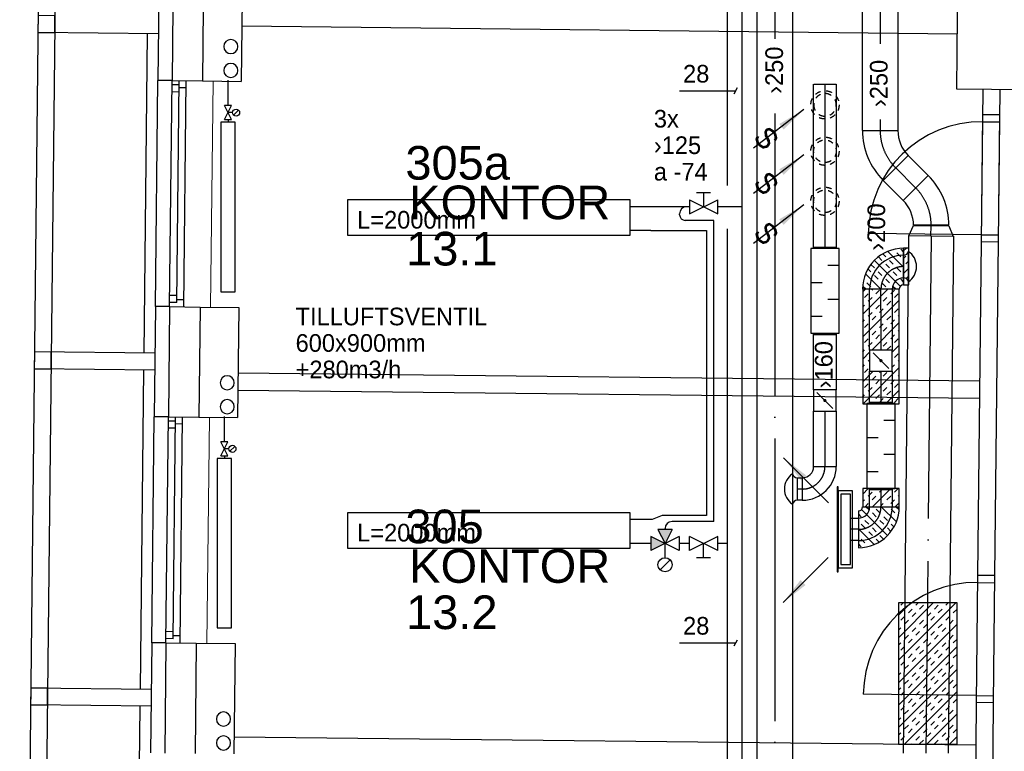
# Model space of a CAD drawing. Header units: millimetres. Extents: x 0 to 83130, y 0 to 57204.
# Tile 50 of 67: x 49015 to 55985, y 30252 to 35430. Entities that reach past the tile are written whole.
import ezdxf
from ezdxf.enums import TextEntityAlignment as Align

# ---------------------------------------------------------------- set-up
doc = ezdxf.new("R2010")
doc.units = ezdxf.units.MM
doc.header["$LTSCALE"] = 100
doc.header["$MEASUREMENT"] = 0
doc.header["$PDMODE"] = 1
for name, pattern in [('2V-CENT', [23, 20, -1.5, 0, -1.5]), ('V-GOMD', [0.8, 0.4, -0.4]), ('V-KU', [2, 1, 1]), ('V-V', [2, 1, 1])]:
    doc.linetypes.add(name, pattern=pattern)
doc.layers.get('0').update_dxf_attribs({"linetype": 'CONTINUOUS'})
for name, color, linetype in [('20603A200D001$0$832 Rominfo', 7, 'CONTINUOUS'), ('20603A200D001$0$A12-HEL1', 251, 'CONTINUOUS'), ('20603A200D001$0$A12-HEL3', 251, 'CONTINUOUS'), ('20603A200D001$0$A12-HEL4', 251, 'CONTINUOUS'), ('20603A200D001$0$A23-HEL1', 251, 'CONTINUOUS'), ('20603A200D001$0$A23-HEL3', 251, 'CONTINUOUS'), ('20603A200D001$0$A24-HEL1', 251, 'CONTINUOUS'), ('20603A200D001$0$A24-HEL2', 251, 'CONTINUOUS'), ('20603A200D001$0$A26-HEL2', 251, 'CONTINUOUS'), ('V060-', 3, 'CONTINUOUS'), ('V061-', 1, 'CONTINUOUS'), ('V070-', 3, 'CONTINUOUS'), ('V071-', 1, 'CONTINUOUS'), ('V100-', 6, 'CONTINUOUS'), ('V110', 1, 'CONTINUOUS'), ('V110-', 6, 'CONTINUOUS'), ('V111', 1, 'CONTINUOUS'), ('V111-', 1, 'CONTINUOUS'), ('xref', 7, 'CONTINUOUS')]:
    doc.layers.add(name, color=color, linetype=linetype)
doc.styles.add('20603A200D001$0$Arial', font='arial.ttf', dxfattribs={"height": 238.125})
doc.styles.add('FISO', font='fiso')
doc.styles.add('ISO', font='ISO')
doc.styles.add('SIMPLEX', font='SIMPLEX')

# ---------------------------------------------------------------- blocks, each defined once
blk = doc.blocks.new('VUN')
at = {"color": 0}
blk.add_circle((0, 0), 0.5, dxfattribs=at)
blk = doc.blocks.new('LD_P')
for p, q in [((-0.5, 0.5), (-0.5, -0.5)), ((0.5, 0.5), (-0.5, 0.5)), ((0.5, -0.5), (0.5, 0.5)), ((-0.5, -0.5), (0.5, -0.5))]:
    blk.add_line(p, q)
at = {"color": 1}
for p, q in [((-0.3, 0.5), (-0.3, 0.1)), ((0.1, 0.5), (0.1, 0.1)), ((-0.1, -0.5), (-0.1, -0.1)), ((0.3, -0.5), (0.3, -0.1))]:
    blk.add_line(p, q, dxfattribs=at)
blk = doc.blocks.new('KSP_P', base_point=(16239.5, 22597.5))
at = {"color": 0, "linetype": 'ByBlock'}
for p, q in [((16240, 22598), (16239, 22598)), ((16239, 22598), (16239, 22597)), ((16240, 22597), (16240, 22598)), ((16239, 22597), (16240, 22597))]:
    blk.add_line(p, q, dxfattribs=at)
blk = doc.blocks.new('2SP_P', base_point=(16239.5, 22597.5))
for p in [(16239, 22597.5), (16240, 22597.5)]:
    blk.add_point(p)
at = {"color": 0, "linetype": 'ByBlock'}
blk.add_blockref('KSP_P', (16239.5, 22597.5), dxfattribs=at)
at = {"style": 'SIMPLEX', "flags": 3}
blk.add_attdef('0', (16239.5, 22597.5), '', height=1, dxfattribs=at)
blk = doc.blocks.new('CBOJ90_PB', base_point=(86107, 31352))
at = {"color": 0, "linetype": 'ByBlock'}
blk.add_arc((86106, 31353), 1, 270, 360, dxfattribs=at)
blk = doc.blocks.new('KBOJ90_PB', base_point=(86107, 31352))
at = {"color": 0, "linetype": 'ByBlock'}
for p, q in [((86106.5, 31353), (86107.5, 31353)), ((86106, 31352.5), (86106, 31351.5))]:
    blk.add_line(p, q, dxfattribs=at)
for radius in [1.5, 0.5]:
    blk.add_arc((86106, 31353), radius, 270, 360, dxfattribs=at)
blk = doc.blocks.new('3BOJ90_PB', base_point=(86107, 31352))
for p in [(86107, 31353), (86106, 31352)]:
    blk.add_point(p)
at = {"color": 1, "linetype": '2V-CENT'}
blk.add_blockref('CBOJ90_PB', (86107, 31352), dxfattribs=at)
at = {"color": 0, "linetype": 'ByBlock'}
blk.add_blockref('KBOJ90_PB', (86107, 31352), dxfattribs=at)
at = {"style": 'ISO', "flags": 3}
blk.add_attdef('0', (86107, 31352), '', height=1, dxfattribs=at)
blk = doc.blocks.new('V420', base_point=(455, 404.5))
blk.add_line((455, 404.5), (464, 404.5))
blk.add_solid([(455, 404.5), (459, 405), (459, 404)])
blk = doc.blocks.new('V421', base_point=(455.5, 404.5))
at = {"rotation": 180}
blk.add_blockref('V420', (464.5, 404.5), dxfattribs=at)
blk = doc.blocks.new('C3A', base_point=(16246, 22590.5))
at = {"color": 0, "linetype": 'ByBlock'}
blk.add_line((16247, 22590.5), (16246, 22590.5), dxfattribs=at)
blk = doc.blocks.new('K3A', base_point=(16246, 22590.5))
at = {"color": 0, "linetype": 'ByBlock'}
for p, q in [((16246, 22591), (16247, 22591)), ((16247, 22591), (16247, 22590)), ((16247, 22590), (16246, 22590))]:
    blk.add_line(p, q, dxfattribs=at)
blk = doc.blocks.new('33A', base_point=(16246, 22590.5))
blk.add_point((16247, 22590.5))
at = {"color": 0, "linetype": 'ByBlock'}
blk.add_blockref('K3A', (16246, 22590.5), dxfattribs=at)
at = {"color": 1, "linetype": '2V-CENT'}
blk.add_blockref('C3A', (16246, 22590.5), dxfattribs=at)
at = {"style": 'SIMPLEX', "flags": 3}
blk.add_attdef('0', (16246, 22590.5), '', height=1, dxfattribs=at)
blk = doc.blocks.new('SPJALL', base_point=(16229, 22594))
at = {"color": 1}
blk.add_line((16228.625, 22593.625), (16229.375, 22594.375), dxfattribs=at)
at = {"color": 1, "const_width": 0.075}
blk.add_lwpolyline([(16229, 22594.0375, -1), (16229, 22593.9625, -1), (16229, 22594.0375, -1)], format="xyb", dxfattribs=at)
blk = doc.blocks.new('CCDIMF_315X250X75', base_point=(3095.5, 30301.1))
at = {"color": 0, "linetype": 'ByBlock'}
blk.add_line((3058, 30301.1), (3133, 30301.1), dxfattribs=at)
blk = doc.blocks.new('KCDIMF_315X250X75', base_point=(3095.5, 30301.1))
at = {"color": 0, "linetype": 'ByBlock'}
for p, q in [((3058, 30143.6), (3058, 30458.6)), ((3058, 30458.6), (3133, 30426.1)), ((3133, 30426.1), (3133, 30176.1)), ((3133, 30176.1), (3058, 30143.6))]:
    blk.add_line(p, q, dxfattribs=at)
blk = doc.blocks.new('3CDIMF_315X250X75', base_point=(3095.5, 30301.1))
for p in [(3058, 30301.1), (3133, 30301.1)]:
    blk.add_point(p)
at = {"color": 0, "linetype": 'ByBlock'}
blk.add_blockref('KCDIMF_315X250X75', (3095.5, 30301.1), dxfattribs=at)
at = {"color": 1, "linetype": '2V-CENT'}
blk.add_blockref('CCDIMF_315X250X75', (3095.5, 30301.1), dxfattribs=at)
at = {"style": 'SIMPLEX', "flags": 3}
blk.add_attdef('0', (3095.5, 30301.1), '', height=1, dxfattribs=at)
blk = doc.blocks.new('CBOJ45_P', base_point=(16236.061, 22619.837))
at = {"color": 0, "linetype": 'ByBlock'}
blk.add_arc((16235.44, 22621.337, 0.686), 1.5, 270, 315, dxfattribs=at)
blk = doc.blocks.new('KBOJ45_P', base_point=(16236.061, 22619.837))
at = {"color": 0, "linetype": 'ByBlock'}
for p, q in [((16236.147, 22620.63), (16236.854, 22619.923)), ((16235.44, 22619.337, 0.686), (16235.44, 22620.337, 0.686))]:
    blk.add_line(p, q, dxfattribs=at)
for radius in [1, 2]:
    blk.add_arc((16235.44, 22621.337, 0.686), radius, 270, 315, dxfattribs=at)
blk = doc.blocks.new('3BOJ45_P', base_point=(16236.061, 22619.837))
for p in [(16236.501, 22620.276), (16235.44, 22619.837)]:
    blk.add_point(p)
at = {"color": 0, "linetype": 'ByBlock'}
blk.add_blockref('KBOJ45_P', (16236.061, 22619.837), dxfattribs=at)
at = {"color": 1, "linetype": '2V-CENT'}
blk.add_blockref('CBOJ45_P', (16236.061, 22619.837), dxfattribs=at)
at = {"style": 'ISO', "flags": 3}
blk.add_attdef('0', (16236.061, 22619.837), '', height=1, dxfattribs=at)
blk = doc.blocks.new('V422', base_point=(16230, 22585))
blk.add_blockref('V420', (16230, 22585))
at = {"style": 'SIMPLEX'}
blk.add_text('s', height=4, rotation=90, dxfattribs=at).set_placement((16238, 22585), align=Align.CENTER)
blk = doc.blocks.new('*X164')
at = {"color": 0}
for p, q in [((55216.5, 29760.7), (55622.3, 30166.5)), ((55216.5, 29919.8), (55463.2, 30166.5)), ((55216.5, 30078.9), (55304.1, 30166.5)), ((55233.9, 30149.3), (55251.1, 30166.5)), ((55286.9, 30096.2), (55313.4, 30122.7)), ((55339.9, 30149.3), (55357.2, 30166.5)), ((55366.5, 30122.7), (55393, 30149.3)), ((55472.5, 30122.7), (55499, 30149.3)), ((55499, 30096.2), (55525.6, 30122.7)), ((55552.1, 30149.3), (55569.3, 30166.5)), ((55605.1, 30096.2), (55631.5, 30122.6)), ((55233.9, 30043.2), (55260.4, 30069.7)), ((55260.4, 30016.7), (55286.9, 30043.2)), ((55313.4, 30069.7), (55339.9, 30096.2)), ((55366.5, 30016.7), (55393, 30043.2)), ((55419.5, 30069.7), (55446, 30096.2)), ((55446, 30043.2), (55472.5, 30069.7)), ((55552.1, 30043.2), (55578.6, 30069.7)), ((55578.6, 30016.7), (55605.1, 30043.2)), ((55216.5, 29601.6), (55631.5, 30016.6)), ((55216.5, 29972.8), (55233.9, 29990.2)), ((55313.4, 29963.6), (55339.9, 29990.2)), ((55393, 29990.2), (55419.5, 30016.7)), ((55499, 29990.2), (55525.6, 30016.7)), ((55525.6, 29963.6), (55552.1, 29990.2)), ((55260.4, 29910.6), (55286.9, 29937.1)), ((55286.9, 29884.1), (55313.4, 29910.6)), ((55339.9, 29937.1), (55366.5, 29963.6)), ((55393, 29884.1), (55419.5, 29910.6)), ((55446, 29937.1), (55472.5, 29963.6)), ((55472.5, 29910.6), (55499, 29937.1)), ((55578.6, 29910.6), (55605.1, 29937.1)), ((55605.1, 29884.1), (55631.5, 29910.5)), ((55216.5, 29866.7), (55233.9, 29884.1)), ((55216.5, 29442.5), (55631.5, 29857.5)), ((55233.9, 29831.1), (55260.4, 29857.6)), ((55339.9, 29831.1), (55366.5, 29857.6)), ((55419.5, 29857.6), (55446, 29884.1)), ((55525.6, 29857.6), (55552.1, 29884.1)), ((55552.1, 29831.1), (55578.6, 29857.6)), ((55286.9, 29778), (55313.4, 29804.6)), ((55313.4, 29751.5), (55339.9, 29778)), ((55366.5, 29804.6), (55393, 29831.1)), ((55419.5, 29751.5), (55446, 29778)), ((55472.5, 29804.6), (55499, 29831.1)), ((55499, 29778), (55525.6, 29804.6)), ((55605.1, 29778), (55631.5, 29804.4)), ((55216.5, 29283.4), (55631.5, 29698.4)), ((55233.9, 29725), (55260.4, 29751.5)), ((55260.4, 29698.5), (55286.9, 29725)), ((55366.5, 29698.5), (55393, 29725)), ((55393, 29672), (55419.5, 29698.5)), ((55446, 29725), (55472.5, 29751.5)), ((55499, 29672), (55525.6, 29698.5)), ((55552.1, 29725), (55578.6, 29751.5)), ((55578.6, 29698.5), (55605.1, 29725)), ((55216.5, 29654.6), (55233.9, 29672)), ((55313.4, 29645.5), (55339.9, 29672)), ((55339.9, 29618.9), (55366.5, 29645.5)), ((55446, 29618.9), (55472.5, 29645.5)), ((55525.6, 29645.5), (55552.1, 29672)), ((55216.5, 29548.5), (55233.9, 29565.9)), ((55260.4, 29592.4), (55286.9, 29618.9)), ((55286.9, 29565.9), (55313.4, 29592.4)), ((55393, 29565.9), (55419.5, 29592.4)), ((55419.5, 29539.4), (55446, 29565.9)), ((55472.5, 29592.4), (55499, 29618.9)), ((55525.6, 29539.4), (55552.1, 29565.9)), ((55578.6, 29592.4), (55605.1, 29618.9)), ((55605.1, 29565.9), (55631.5, 29592.3)), ((55233.9, 29512.9), (55260.4, 29539.4)), ((55258.7, 29166.5), (55631.5, 29539.3)), ((55286.9, 29459.8), (55313.4, 29486.4)), ((55339.9, 29512.9), (55366.5, 29539.4)), ((55366.5, 29486.4), (55393, 29512.9)), ((55472.5, 29486.4), (55499, 29512.9)), ((55499, 29459.8), (55525.6, 29486.4)), ((55552.1, 29512.9), (55578.6, 29539.4)), ((55605.1, 29459.8), (55631.5, 29486.2)), ((55233.9, 29406.8), (55260.4, 29433.3)), ((55313.4, 29433.3), (55339.9, 29459.8)), ((55419.5, 29433.3), (55446, 29459.8)), ((55446, 29406.8), (55472.5, 29433.3)), ((55552.1, 29406.8), (55578.6, 29433.3)), ((55216.5, 29336.4), (55233.9, 29353.8)), ((55260.4, 29380.3), (55286.9, 29406.8)), ((55313.4, 29327.3), (55339.9, 29353.8)), ((55366.5, 29380.3), (55393, 29406.8)), ((55393, 29353.8), (55419.5, 29380.3)), ((55417.8, 29166.5), (55631.5, 29380.2)), ((55499, 29353.8), (55525.6, 29380.3)), ((55525.6, 29327.3), (55552.1, 29353.8)), ((55578.6, 29380.3), (55605.1, 29406.8)), ((55260.4, 29274.2), (55286.9, 29300.7)), ((55286.9, 29247.7), (55313.4, 29274.2)), ((55339.9, 29300.7), (55366.5, 29327.3)), ((55393, 29247.7), (55419.5, 29274.2)), ((55446, 29300.7), (55472.5, 29327.3)), ((55472.5, 29274.2), (55499, 29300.7)), ((55578.6, 29274.2), (55605.1, 29300.7)), ((55605.1, 29247.7), (55631.5, 29274.1)), ((55216.5, 29230.3), (55233.9, 29247.7)), ((55233.9, 29194.7), (55260.4, 29221.2)), ((55339.9, 29194.7), (55366.5, 29221.2)), ((55419.5, 29221.2), (55446, 29247.7)), ((55525.6, 29221.2), (55552.1, 29247.7)), ((55552.1, 29194.7), (55578.6, 29221.2)), ((55576.9, 29166.5), (55631.5, 29221.1)), ((55311.8, 29166.5), (55313.4, 29168.2)), ((55366.5, 29168.2), (55393, 29194.7)), ((55472.5, 29168.2), (55499, 29194.7)), ((55523.9, 29166.5), (55525.6, 29168.2)), ((55630, 29166.5), (55631.5, 29168))]:
    blk.add_line(p, q, dxfattribs=at)
blk = doc.blocks.new('*X127')
at = {"color": 0}
for p, q in [((2210, 47022.9), (2227.4, 47040.3)), ((2210, 46916.8), (2317.4, 47024.2)), ((2227.4, 46987.2), (2253.9, 47013.8)), ((2333.5, 46987.2), (2353.2, 47007)), ((2360, 46960.7), (2385.2, 46985.9)), ((2227.4, 46881.2), (2253.9, 46907.7)), ((2229.7, 46777.4), (2413.6, 46961.3)), ((2280.4, 46934.2), (2306.9, 46960.7)), ((2306.9, 46907.7), (2333.5, 46934.2)), ((2413, 46907.7), (2438.6, 46933.3)), ((2253.9, 46854.7), (2280.4, 46881.2)), ((2360, 46854.7), (2386.5, 46881.2)), ((2366.2, 46754.8), (2477.7, 46866.3)), ((2386.5, 46828.1), (2413, 46854.7)), ((2439.5, 46881.2), (2460, 46901.7)), ((2210, 46810.7), (2227.4, 46828.1)), ((2260.2, 46754.8), (2280.4, 46775.1)), ((2306.9, 46801.6), (2333.5, 46828.1)), ((2333.5, 46775.1), (2360, 46801.6)), ((2439.5, 46775.1), (2466, 46801.6)), ((2472.3, 46754.8), (2492.6, 46775.1))]:
    blk.add_line(p, q, dxfattribs=at)
blk = doc.blocks.new('*X166')
at = {"color": 0}
for p, q in [((55271.6, 33793.3), (55292.4, 33814.1)), ((55271.6, 33740.2), (55286.9, 33755.5)), ((55271.6, 33634.2), (55308.7, 33671.2)), ((55286.9, 33702.5), (55308.7, 33724.2)), ((55286.9, 33596.4), (55308.7, 33618.2))]:
    blk.add_line(p, q, dxfattribs=at)
blk = doc.blocks.new('*X167')
at = {"color": 0}
for p, q in [((54982.2, 33344.8), (55160.4, 33522.9)), ((54982.2, 33503.9), (55001.3, 33522.9)), ((54995.2, 33463.8), (55021.7, 33490.3)), ((55021.7, 33437.3), (55048.3, 33463.8)), ((55048.3, 33516.9), (55054.3, 33522.9)), ((55074.8, 33490.3), (55101.3, 33516.9)), ((55127.8, 33437.3), (55154.3, 33463.8)), ((55180.8, 33490.3), (55207.4, 33516.9)), ((55207.4, 33463.8), (55233.9, 33490.3)), ((54982.2, 33185.7), (55241.6, 33445.1)), ((54982.2, 33397.8), (54995.2, 33410.8)), ((55074.8, 33384.3), (55101.3, 33410.8)), ((55154.3, 33410.8), (55180.8, 33437.3)), ((55021.7, 33331.2), (55048.3, 33357.8)), ((55048.3, 33304.7), (55074.8, 33331.2)), ((55101.3, 33357.8), (55127.8, 33384.3)), ((55154.3, 33304.7), (55180.8, 33331.2)), ((55207.4, 33357.8), (55233.9, 33384.3)), ((55233.9, 33331.2), (55241.6, 33339)), ((54982.2, 33291.7), (54995.2, 33304.7)), ((54995.2, 33251.7), (55021.7, 33278.2)), ((55047.5, 33091.9), (55241.6, 33286)), ((55101.3, 33251.7), (55127.8, 33278.2)), ((55127.8, 33225.2), (55154.3, 33251.7)), ((55180.8, 33278.2), (55207.4, 33304.7)), ((55048.3, 33198.7), (55074.8, 33225.2)), ((55074.8, 33172.1), (55101.3, 33198.7)), ((55180.8, 33172.1), (55207.4, 33198.7)), ((55233.9, 33225.2), (55241.6, 33232.9)), ((54995.2, 33145.6), (55021.7, 33172.1)), ((55021.7, 33119.1), (55048.3, 33145.6)), ((55127.8, 33119.1), (55154.3, 33145.6)), ((55154.3, 33092.6), (55180.8, 33119.1)), ((55191.6, 33076.9), (55241.6, 33126.9)), ((55207.4, 33145.6), (55233.9, 33172.1)), ((54982.2, 33079.6), (54995.2, 33092.6)), ((54982.2, 33026.6), (55031.6, 33076)), ((55100.6, 33091.9), (55101.3, 33092.6)), ((55207.4, 33039.6), (55233.9, 33066.1)), ((54982.2, 32973.5), (54995.2, 32986.5)), ((54985.6, 32711.7), (55241.6, 32967.8)), ((55021.7, 33013), (55031.6, 33022.9)), ((55191.6, 32970.8), (55207.4, 32986.5)), ((55233.9, 33013), (55241.6, 33020.8)), ((54982.2, 32867.5), (55056.6, 32941.9)), ((54995.2, 32933.5), (55021.7, 32960)), ((55048.3, 32880.5), (55074.8, 32907)), ((55101.3, 32933.5), (55109.7, 32941.9)), ((55127.8, 32907), (55154.3, 32933.5)), ((55233.9, 32907), (55241.6, 32914.7)), ((54995.2, 32827.4), (55021.7, 32853.9)), ((55074.8, 32853.9), (55101.3, 32880.5)), ((55180.8, 32853.9), (55207.4, 32880.5)), ((55207.4, 32827.4), (55233.9, 32853.9)), ((54982.2, 32761.4), (54995.2, 32774.4)), ((55021.7, 32800.9), (55048.3, 32827.4)), ((55074.8, 32747.9), (55101.3, 32774.4)), ((55127.8, 32800.9), (55154.3, 32827.4)), ((55144.7, 32711.7), (55241.6, 32808.7)), ((55154.3, 32774.4), (55180.8, 32800.9)), ((55038.6, 32711.7), (55048.3, 32721.4)), ((55101.3, 32721.4), (55127.8, 32747.9)), ((55207.4, 32721.4), (55233.9, 32747.9))]:
    blk.add_line(p, q, dxfattribs=at)
blk = doc.blocks.new('*X168')
at = {"color": 0}
for p, q in [((54982.2, 32072), (55022, 32111.7)), ((55021.7, 32058.5), (55048.3, 32085)), ((55052.2, 31982.8), (55181.1, 32111.7)), ((55074.8, 32111.5), (55075, 32111.7)), ((55101.3, 32085), (55127.8, 32111.5)), ((55207.4, 32085), (55233.9, 32111.5)), ((55233.9, 32058.5), (55240.2, 32064.8)), ((54982.2, 32018.9), (54995.2, 32031.9)), ((54999.1, 31982.8), (55021.7, 32005.4)), ((55048.3, 32031.9), (55074.8, 32058.5)), ((55105.2, 31982.8), (55127.8, 32005.4)), ((55154.3, 32031.9), (55180.8, 32058.5)), ((55180.8, 32005.4), (55207.4, 32031.9)), ((55211.3, 31982.8), (55240.2, 32011.7))]:
    blk.add_line(p, q, dxfattribs=at)
blk = doc.blocks.new('20603A200D001')
at = {"layer": '20603A200D001$0$A12-HEL1', "color": 7, "linetype": 'Continuous', "lineweight": 0}
for points in [[(65853.2, 32665.2), (65835.8, 31065.3)], [(65827.3, 30285.4), (65809.8, 28685.5)]]:
    blk.add_lwpolyline(points, dxfattribs=at)
at = {"layer": '20603A200D001$0$A12-HEL3', "color": 7}
for points in [[(66061.7, 33443), (66053.2, 32663)], [(65778.2, 32666), (66053.2, 32663)], [(65760.8, 31066.1), (66035.7, 31063.1)], [(66035.7, 31063.1), (66027.2, 30283.2)], [(65752.3, 30286.2), (66027.2, 30283.2)], [(65734.8, 28686.3), (66009.8, 28683.3)], [(66009.8, 28683.3), (66001.3, 27903.3)]]:
    blk.add_lwpolyline(points, dxfattribs=at)
at = {"layer": '20603A200D001$0$A12-HEL4', "color": 7}
for points in [[(65571.7, 33448.3), (65563.2, 32668.4)], [(65786.7, 33446), (65778.2, 32666)], [(71117.9, 32607.8), (71126.4, 33387.8)], [(65563.2, 32668.4), (65778.2, 32666)], [(71607.9, 32602.5), (71117.9, 32607.8)], [(65545.8, 31068.5), (65537.3, 30288.5)], [(65545.8, 31068.5), (65760.8, 31066.1)], [(65760.8, 31066.1), (65752.3, 30286.2)], [(65537.3, 30288.5), (65752.3, 30286.2)], [(65519.8, 28688.6), (65511.3, 27908.7)], [(65519.8, 28688.6), (65734.8, 28686.3)], [(65734.8, 28686.3), (65726.3, 27906.3)]]:
    blk.add_lwpolyline(points, dxfattribs=at)
at = {"layer": '20603A200D001$0$A23-HEL1', "color": 7}
for points in [[(64742.7, 44908.1), (64484.4, 21229.5)], [(64862.7, 44906.8), (64604.4, 21228.2)], [(65466.8, 32999.5), (64612.9, 33008.8)], [(65445.8, 31069.6), (65463.2, 32669.5)], [(65545.8, 31068.5), (65563.2, 32668.4)], [(65612.9, 32637.8), (65562.9, 32638.4)], [(65596.1, 31097.9), (65613.2, 32667.8)], [(65645.8, 31067.4), (65663.2, 32667.3)], [(65612.4, 32587.8), (65562.4, 32588.4)], [(65662.7, 32617.3), (65612.7, 32617.8)], [(65596.1, 31097.9), (65546.1, 31098.5)], [(65596.6, 31147.9), (65546.6, 31148.5)], [(65646.3, 31117.4), (65596.3, 31117.9)], [(65442.2, 30739.6), (64588.2, 30748.9)], [(65440.9, 30619.6), (64586.9, 30628.9)], [(65419.8, 28689.7), (65437.3, 30289.6)], [(65519.8, 28688.6), (65537.3, 30288.5)], [(65586.9, 30258), (65536.9, 30258.5)], [(65570.1, 28718.1), (65587.3, 30288)], [(65619.8, 28687.5), (65637.3, 30287.4)], [(65586.4, 30208), (65536.4, 30208.5)], [(65636.7, 30237.4), (65586.7, 30238)], [(65570.1, 28718.1), (65520.1, 28718.6)], [(65570.7, 28768.1), (65520.7, 28768.6)], [(65620.4, 28737.5), (65570.4, 28738.1)], [(65416.2, 28359.7), (64562.3, 28369)], [(65414.9, 28239.7), (64561, 28249.1)]]:
    blk.add_lwpolyline(points, dxfattribs=at)
at = {"layer": '20603A200D001$0$A23-HEL3', "color": 7}
for points in [[(65471.7, 33449.4), (65463.2, 32669.5)], [(65563.2, 32668.4), (65463.2, 32669.5)], [(65445.8, 31069.6), (65437.3, 30289.6)], [(65545.8, 31068.5), (65445.8, 31069.6)], [(65537.3, 30288.5), (65437.3, 30289.6)], [(65419.8, 28689.7), (65411.3, 27909.8)], [(65519.8, 28688.6), (65419.8, 28689.7)]]:
    blk.add_lwpolyline(points, dxfattribs=at)
for points in [[(64612.9, 33008.8), (64732.9, 33007.5), (64734.2, 33127.5), (64614.2, 33128.8)], [(64586.9, 30628.9), (64706.9, 30627.6), (64708.2, 30747.6), (64588.2, 30748.9)], [(64561, 28249.1), (64681, 28247.7), (64682.3, 28367.7), (64562.3, 28369)]]:
    blk.add_lwpolyline(points, close=True, dxfattribs=at)
at = {"layer": '20603A200D001$0$A24-HEL1', "color": 7}
for points in [[(71300.9, 32427.2), (71291.1, 31527.2)], [(71420.9, 32425.9), (71411.1, 31525.9)], [(71300.4, 32377.2), (71420.4, 32375.9)], [(71291.7, 31577.2), (70491.7, 31585.9)], [(71291.7, 31577.2), (71411.7, 31575.9)], [(71265.4, 29166), (71255.6, 28266.1)], [(71385.4, 29164.7), (71375.5, 28264.7)], [(71264.8, 29116), (71384.8, 29114.7)], [(71256.1, 28316), (70456.1, 28324.8)], [(71256.1, 28316), (71376.1, 28314.7)]]:
    blk.add_lwpolyline(points, dxfattribs=at)
for centre in [(71291.7, 31577.2), (71256.1, 28316)]:
    blk.add_arc(centre, 800, 89.37532, 179.37487, dxfattribs=at)
at = {"layer": '20603A200D001$0$A24-HEL2', "color": 7}
for points in [[(71122.2, 32997.8), (66057.5, 33053)], [(71302.9, 32605.8), (71265.4, 29166)], [(71422.9, 32604.5), (71385.4, 29164.7)], [(71420.9, 32425.9), (71300.9, 32427.2)], [(71411.1, 31525.9), (71291.1, 31527.2)], [(71280.4, 30540.9), (66030.7, 30598.2)], [(66029.4, 30478.2), (71279.1, 30420.9)], [(71385.4, 29164.7), (71265.4, 29166)], [(71255.6, 28266.1), (71252.3, 27966.1)], [(71375.5, 28264.7), (71255.6, 28266.1)], [(71375.5, 28264.7), (71372.3, 27964.8)], [(66002.6, 28023.3), (71252.3, 27966.1)], [(71252.3, 27966.1), (71247.7, 27546.1)], [(71372.3, 27964.8), (71367.7, 27544.8)]]:
    blk.add_lwpolyline(points, dxfattribs=at)
at = {"layer": '20603A200D001$0$A26-HEL2', "color": 7}
for points in [[(65386.8, 33000.3), (65362.2, 30740.5)], [(65360.9, 30620.5), (65336.2, 28360.6)], [(65334.9, 28240.6), (65312.1, 26148.5)]]:
    blk.add_lwpolyline(points, dxfattribs=at)
at = {"layer": '20603A200D001$0$832 Rominfo', "style": '20603A200D001$0$Arial'}
for s, p in [('305a', (67214.8, 31967.6)), ('KONTOR', (67242, 31687.5)), ('13.1', (67219.8, 31360)), ('305', (67214.8, 29394)), ('KONTOR', (67242, 29113.9)), ('13.2', (67219.8, 28786.4))]:
    blk.add_text(s, height=238.12, dxfattribs=at).set_placement(p)

msp = doc.modelspace()

# ---------------------------------------------------------------- linework, layer by layer
at = {"layer": 'V060-', "linetype": 'Continuous'}
for p, q in [((54981.07, 34646.49, 432), (54981.07, 43320.35, 432)), ((55231.07, 43320.35, 432), (55231.07, 34646.49, 432)), ((54235, 28016, 216), (54235, 41341.03, 216)), ((54485, 41341.03, 216), (54485, 28016, 216)), ((54635.08, 33820.87, 50.17), (54635.08, 34974.57, 50.17)), ((54795.08, 34974.57, 50.17), (54795.08, 33820.87, 50.17)), ((55304.29, 34469.71, 260.39), (55445.71, 34328.29, 260.39)), ((55268.94, 34151.51, 260.39), (55127.52, 34292.93, 260.39)), ((55272.4, 30239.57, 432), (55309.24, 33898.58, 432)), ((55624.24, 33898.58, 432), (55587.4, 30239.57, 432)), ((55031.65, 33376.66), (55031.65, 33522.92)), ((55191.65, 33522.92), (55191.65, 33376.66)), ((55031.65, 33091.87), (55031.65, 33376.66)), ((55191.65, 33376.66), (55191.65, 33091.87)), ((54635.08, 32809.59, 50.17), (54635.08, 33200.87, 50.17)), ((54795.08, 33200.87, 50.17), (54795.08, 32809.59, 50.17)), ((55031.65, 32722.87), (55031.65, 32941.91)), ((55191.65, 32941.91), (55191.65, 32722.87)), ((54635.08, 32268.3, 50.17), (54635.08, 32659.59, 50.17)), ((54795.08, 32659.59, 50.17), (54795.08, 32268.3, 50.17)), ((54517.9, 32188.3, -109.83), (54555.08, 32188.3, -109.83)), ((55031.65, 31982.87), (55031.65, 32103.27)), ((55191.65, 32103.27), (55191.65, 31982.87)), ((54555.08, 32028.3, -109.83), (54517.9, 32028.3, -109.83)), ((54896.99, 31903.1), (54951.61, 31903.1)), ((54951.61, 31743.1), (54896.99, 31743.1))]:
    msp.add_line(p, q, dxfattribs=at)
at = {"layer": 'V060-', "color": 1, "linetype": '2V-CENT'}
for p, q in [((55106.07, 43320.35, 432), (55106.07, 35259.17, 432)), ((54360, 41341.03, 216), (54360, 35295.65, 216)), ((54715.08, 34974.57, 50.17), (54715.08, 33820.87, 50.17)), ((54360, 34766.05, 216), (54360, 28727.92, 216)), ((55106.07, 34722.71, 432), (55106.07, 34646.49, 432)), ((55215.9, 34381.32, 260.39), (55357.32, 34239.9, 260.39)), ((55466.74, 33898.58, 432), (55429.9, 30239.57, 432)), ((55111.65, 33376.66), (55111.65, 33522.92)), ((55111.65, 33376.66), (55111.65, 33091.87)), ((55111.65, 32941.91), (55111.65, 32722.87)), ((54715.08, 32659.59, 50.17), (54715.08, 32268.3, 50.17)), ((54555.08, 32108.3, -109.83), (54517.9, 32108.3, -109.83)), ((55111.65, 32103.27), (55111.65, 31982.87)), ((54951.61, 31823.1), (54896.99, 31823.1))]:
    msp.add_line(p, q, dxfattribs=at)
at = {"layer": 'V060-', "color": 3, "linetype": 'ByBlock'}
msp.add_line((54635.32, 34973.86, 50.17), (54795.32, 34973.86, 50.17), dxfattribs=at)
at = {"layer": 'V060-', "color": 1, "linetype": 'Continuous'}
for p, q in [((55271.65, 33552.92), (55271.65, 33812.92)), ((55241.65, 33522.92), (54981.65, 33522.92)), ((54951.65, 31952.87), (54951.65, 31692.87)), ((54981.65, 31982.87), (55241.65, 31982.87))]:
    msp.add_line(p, q, dxfattribs=at)
at = {"layer": 'V060-'}
for p, q in [((55271.65, 33602.92), (55271.65, 33762.92)), ((54517.9, 32188.3, 50.17), (54517.9, 32028.3, 50.17))]:
    msp.add_line(p, q, dxfattribs=at)
at = {"layer": 'V060-', "color": 1}
for points in [[(55271.65, 33552.92), (55308.67, 33552.92), (55308.67, 33814.08), (55271.65, 33814.08)], [(54982.22, 32711.71), (55241.65, 32711.71), (55241.65, 33522.92), (54982.22, 33522.92)], [(54982.22, 31982.8), (55240.2, 31982.8), (55240.2, 32111.72), (54982.22, 32111.72)], [(55235.3, 30302.53), (55650.3, 30302.53), (55650.3, 31302.53), (55235.3, 31302.53)]]:
    msp.add_lwpolyline(points, close=True, dxfattribs=at)
at = {"layer": 'V060-', "linetype": 'V-GOMD'}
for centre in [(54715.08, 34499.16, 50.17), (54715.08, 34144.73, 50.17)]:
    msp.add_circle(centre, 80, dxfattribs=at)
at = {"layer": 'V060-', "color": 3, "linetype": 'V-GOMD'}
for start, end in [(359.99993, 539.99993), (179.99993, 359.99993)]:
    msp.add_arc((54715.32, 34827.47, 50.17), 80, start, end, dxfattribs=at)
at = {"layer": 'V060-', "color": 1, "linetype": 'Continuous'}
for centre, radius, start, end in [((55271.65, 33522.92), 290, 90, 180), ((55271.65, 33522.92), 30, 90, 180), ((54951.65, 31982.87), 290, 270, 360), ((54951.65, 31982.87), 30, 270, 360)]:
    msp.add_arc(centre, radius, start, end, dxfattribs=at)
at = {"layer": 'V060-'}
for centre, radius, start, end in [((55271.32, 33798.6), 35.67, 270.516324, 347.406413), ((55232.35, 33682.92), 130.71, 304.367445, 415.632555), ((55271.32, 33567.25), 35.67, 12.593587, 89.483676), ((54558.79, 32108.3, 50.17), 130.71, 124.367445, 235.632555), ((54518.4, 32222.23, 50.17), 33.94, 190.250733, 269.163009), ((54518.4, 31994.36, 50.17), 33.94, 90.836991, 169.749267)]:
    msp.add_arc(centre, radius, start, end, dxfattribs=at)
at = {"layer": 'V060-', "color": 1, "linetype": '2V-CENT'}
for centre, start, end in [((55271.65, 33522.92), 90, 180), ((54951.65, 31982.87), 270, 360)]:
    msp.add_arc(centre, 160, start, end, dxfattribs=at)
at = {"layer": 'V070-'}
for p, q in [((54801.05, 32124.1), (54801.05, 31522.1)), ((54809.05, 32124.1), (54801.05, 32124.1)), ((54809.05, 31522.1), (54809.05, 32124.1)), ((54809.05, 32094.6), (54809.05, 31551.6)), ((54909.05, 32094.6), (54809.05, 32094.6)), ((54826.99, 32073.1), (54826.99, 31573.1)), ((54896.99, 32073.1), (54826.99, 32073.1)), ((54896.99, 31573.1), (54896.99, 32073.1)), ((54909.05, 31551.6), (54909.05, 32094.6)), ((54801.05, 31522.1), (54809.05, 31522.1)), ((54809.05, 31551.6), (54909.05, 31551.6)), ((54826.99, 31573.1), (54896.99, 31573.1))]:
    msp.add_line(p, q, dxfattribs=at)
at = {"layer": 'V070-', "linetype": 'V-GOMD'}
for centre in [(54715.32, 34827.47, 50.17), (54715.08, 34499.16, 50.17), (54715.08, 34144.73, 50.17)]:
    msp.add_circle(centre, 100, dxfattribs=at)
at = {"layer": 'V100-', "linetype": 'V-V'}
for p, q in [((50489.84, 34822.66), (50489.84, 35002.4)), ((50489.84, 34722.66), (50489.84, 34704.9)), ((50463.88, 32442.81), (50463.88, 32622.54)), ((50463.88, 32342.81), (50463.88, 32325.04))]:
    msp.add_line(p, q, dxfattribs=at)
at = {"layer": 'V100-', "color": 1}
for p, q in [((50514.84, 34822.66), (50464.84, 34822.66)), ((50514.84, 34722.66), (50464.84, 34822.66)), ((50464.84, 34722.66), (50514.84, 34822.66)), ((50529.02, 34754.99), (50564.38, 34790.34)), ((50464.84, 34722.66), (50514.84, 34722.66)), ((50521.7, 34772.66), (50489.84, 34772.66)), ((50488.88, 32442.81), (50438.88, 32442.81)), ((50488.88, 32342.81), (50438.88, 32442.81)), ((50438.88, 32342.81), (50488.88, 32442.81)), ((50503.07, 32375.13), (50538.42, 32410.48)), ((50438.88, 32342.81), (50488.88, 32342.81)), ((50495.74, 32392.81), (50463.88, 32392.81))]:
    msp.add_line(p, q, dxfattribs=at)
for points in [[(50539.84, 34704.9), (50439.84, 34704.9), (50439.84, 33504.9), (50539.84, 33504.9)], [(50513.88, 32325.04), (50413.88, 32325.04), (50413.88, 31125.04), (50513.88, 31125.04)]]:
    msp.add_lwpolyline(points, close=True, dxfattribs=at)
for centre in [(50546.7, 34772.66), (50520.74, 32392.81)]:
    msp.add_circle(centre, 25, dxfattribs=at)
at = {"layer": 'V110', "color": 1}
for p, q in [((53755.92, 34156.35), (53755.92, 34056.35)), ((53755.92, 34056.35), (53955.92, 34156.35)), ((53755.92, 34156.35), (53955.92, 34056.35)), ((53805.92, 34206.35), (53905.92, 34206.35)), ((53855.92, 34206.35), (53855.92, 34106.35)), ((53955.92, 34056.35), (53955.92, 34156.35)), ((53533.04, 31822.43), (53583.04, 31722.43)), ((53633.04, 31822.43), (53533.04, 31822.43)), ((53633.04, 31822.43), (53583.04, 31722.43)), ((53483.04, 31772.43), (53483.04, 31672.43)), ((53683.04, 31772.43), (53483.04, 31672.43)), ((53683.04, 31672.43), (53483.04, 31772.43)), ((53583.04, 31622.43), (53583.04, 31722.43)), ((53683.04, 31772.43), (53683.04, 31672.43)), ((53755.92, 31672.43), (53755.92, 31772.43)), ((53955.92, 31772.43), (53755.92, 31672.43)), ((53955.92, 31672.43), (53755.92, 31772.43)), ((53855.92, 31622.43), (53855.92, 31722.43)), ((53955.92, 31672.43), (53955.92, 31772.43)), ((53618.4, 31607.79), (53547.69, 31537.08)), ((53905.92, 31622.43), (53805.92, 31622.43))]:
    msp.add_line(p, q, dxfattribs=at)
at = {"layer": 'V110'}
for points in [[(53336.48, 34155.12), (51336.48, 34155.12), (51336.48, 33905.12), (53336.48, 33905.12)], [(53336.48, 31940.5), (51336.48, 31940.5), (51336.48, 31690.5), (53336.48, 31690.5)]]:
    msp.add_lwpolyline(points, close=True, dxfattribs=at)
at = {"layer": 'V110', "color": 1}
msp.add_circle((53583.04, 31572.43), 50, dxfattribs=at)
at = {"layer": 'V110'}
for points in [[(53633.04, 31822.43), (53533.04, 31822.43), (53583.04, 31722.43)], [(53483.04, 31772.43), (53483.04, 31672.43), (53583.04, 31722.43)]]:
    msp.add_solid(points, dxfattribs=at)
at = {"layer": 'V110-', "linetype": 'V-KU'}
for p, q in [((54127.07, 44797.04), (54127.07, 27569.06)), ((54022.33, 37421.75), (54022.33, 34256.29)), ((53755.92, 34106.35), (53336.48, 34106.35)), ((54127.07, 34106.35), (53955.92, 34106.35)), ((53928.86, 34009.61), (53726.25, 34009.61)), ((54022.33, 33951.09), (54022.33, 29548.01)), ((53483.04, 33937.05), (53336.48, 33937.05)), ((53483.04, 33937.05), (53875.84, 33937.05)), ((53875.84, 33937.05), (53875.84, 31921.76)), ((53490.94, 31891.73), (53336.48, 31891.73)), ((53563.43, 31921.76), (53490.94, 31891.73)), ((53875.84, 31921.76), (53563.43, 31921.76)), ((53928.86, 31877.78), (53633.04, 31877.78)), ((53483.04, 31722.43), (53336.48, 31722.43)), ((53755.92, 31722.43), (53683.04, 31722.43)), ((54022.33, 31722.43), (53955.92, 31722.43))]:
    msp.add_line(p, q, dxfattribs=at)
at = {"layer": 'V110-', "linetype": 'V-V'}
for p, q in [((53686.25, 34049.61), (53686.25, 34056.35)), ((53928.86, 31877.78), (53928.86, 34009.61)), ((53583.04, 31822.43), (53583.04, 31827.78))]:
    msp.add_line(p, q, dxfattribs=at)
for centre in [(53736.25, 34056.35), (53633.04, 31827.78)]:
    msp.add_arc(centre, 50, 90, 180, dxfattribs=at)
at = {"layer": 'V110-'}
msp.add_arc((53726.25, 34049.61), 40, 180, 270, dxfattribs=at)
at = {"layer": 'V111-'}
for p, q in [((53914.26, 34925.27), (53685.77, 34925.27)), ((54081.9, 34925.27), (53914.26, 34925.27)), ((54094.4, 34946.92), (54069.4, 34903.62)), ((53914.26, 31017.76), (53685.77, 31017.76)), ((54081.9, 31017.76), (53914.26, 31017.76)), ((54094.4, 31039.41), (54069.4, 30996.11))]:
    msp.add_line(p, q, dxfattribs=at)

# ---------------------------------------------------------------- block references
at = {"layer": 'V060-', "linetype": 'Continuous'}
for name, p, xscale, yscale, zscale, rotation in [('3BOJ45_P', (55106.07, 34491.16, 260.39), 250.0000000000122, 250.0000000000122, 250.0000000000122, 270), ('3BOJ45_P', (55467.16, 34130.07, 260.39), 250, 250, 250, 90), ('33A', (54715.08, 33810.87, 50.17), 10, 160, 10, 90), ('3BOJ90_PB', (55111.65, 33682.92), 160, 160, 160, 180), ('33A', (54715.08, 33210.87, 50.17), 10, 160, 10, 270), ('2SP_P', (55111.65, 33016.87), 150, 160.0000000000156, 150, 90), ('2SP_P', (54715.08, 32734.59, 50.17), 150, 160, 150, 270), ('33A', (55111.65, 32712.87), 10, 160.0000000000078, 10, 90), ('33A', (55111.65, 32112.87), 10, 160.0000000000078, 10, 270)]:
    msp.add_blockref(name, p, dxfattribs=dict(at, xscale=xscale, yscale=yscale, zscale=zscale, rotation=rotation))
at = {"layer": 'V060-', "linetype": 'Continuous', "rotation": 89}
msp.add_blockref('3CDIMF_315X250X75', (55466.49, 33935.06, 432), dxfattribs=at)
at = {"layer": 'V060-'}
for name, p, xscale, yscale, zscale, rotation in [('LD_P', (54715.08, 33510.87, 50.17), 600, 200, 600, 270), ('SPJALL', (55111.65, 33016.87), 150, 150, 150, 90), ('SPJALL', (54715.08, 32734.59, 50.17), 150, 150, 150, 270), ('LD_P', (55111.65, 32412.87), 600, 200, 600, 90)]:
    msp.add_blockref(name, p, dxfattribs=dict(at, xscale=xscale, yscale=yscale, zscale=zscale, rotation=rotation))
at = {"layer": 'V060-', "color": 1}
for p, rotation in [((102026.5, 31312.96), 90), ((8196.8, 34192.84), 270)]:
    msp.add_blockref('*X127', p, dxfattribs=dict(at, rotation=rotation))
for name, p in [('*X166', (0, 0)), ('*X167', (0, 0)), ('*X168', (0, 0)), ('*X164', (18.79, 1136.03))]:
    msp.add_blockref(name, p, dxfattribs=at)
at = {"layer": 'V060-', "linetype": 'Continuous', "xscale": 160, "yscale": 160, "zscale": 160}
for p in [(54715.08, 32108.3, 50.17), (55111.65, 31822.87)]:
    msp.add_blockref('3BOJ90_PB', p, dxfattribs=at)
at = {"layer": 'V070-', "xscale": 50, "yscale": 50, "zscale": 50}
for name, p, rotation in [('V422', (54565.9, 34794.14), 217.554604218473), ('V422', (54565.9, 34474.06), 217.554604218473), ('V422', (54565.9, 34119.63), 217.554604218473), ('V421', (54740.95, 32010.22), 134.9999999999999), ('V421', (54736.78, 31623.06), 225)]:
    msp.add_blockref(name, p, dxfattribs=dict(at, rotation=rotation))
at = {"layer": 'V100-', "color": 1, "xscale": -100, "yscale": 100, "zscale": 100}
for p in [(50509.59, 35240.12), (50509.59, 35070.82), (50483.64, 32860.26), (50483.64, 32690.96), (50457.68, 30480.4), (50457.68, 30311.1)]:
    msp.add_blockref('VUN', p, dxfattribs=at)
at = {"layer": 'xref'}
msp.add_blockref('20603A200D001', (-15469.5, 2330.58), dxfattribs=at)

# ---------------------------------------------------------------- texts
at = {"layer": 'V061-', "color": 1, "style": 'FISO'}
for s, p in [('›250', (54418.2, 34905.58)), ('›250', (55158.51, 34811.68)), ('›200', (55141.16, 33795.19)), ('›160', (54768.74, 32820.8))]:
    msp.add_text(s, height=125, rotation=90, dxfattribs=at).set_placement(p)
for s, p in [('TILLUFTSVENTIL', (50967.98, 33267.02)), ('600x900mm', (50967.98, 33079.52)), ('+280m3/h', (50967.98, 32892.02))]:
    msp.add_text(s, height=125, dxfattribs=at).set_placement(p)
at = {"layer": 'V071-', "color": 1, "style": 'FISO'}
for s, p in [('3x', (53504.09, 34666.99)), ('›125', (53504.09, 34479.49)), ('a -74', (53504.09, 34291.99))]:
    msp.add_text(s, height=125, dxfattribs=at).set_placement(p)
at = {"layer": 'V111', "color": 1, "style": 'FISO'}
for p in [(51403.55, 33951.6), (51403.55, 31736.98)]:
    msp.add_text('L=2000mm', height=125, dxfattribs=at).set_placement(p)
at = {"layer": 'V111-', "color": 1, "style": 'FISO'}
for p in [(53710.77, 34985.27), (53710.77, 31077.76)]:
    msp.add_text('28', height=125, dxfattribs=at).set_placement(p)

doc.saveas('drawing.dxf')
